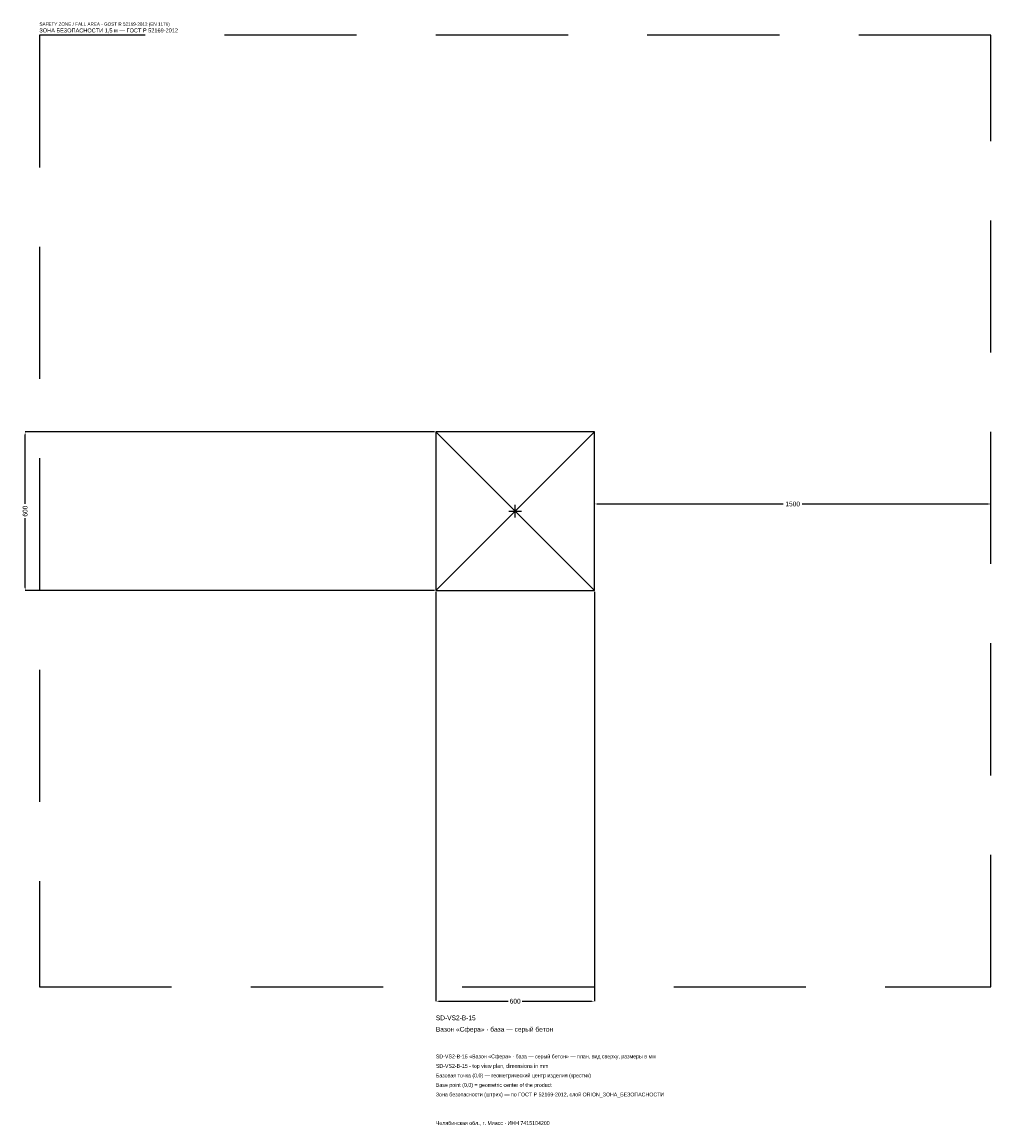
# Model space of a CAD drawing. Header units: metres. Extents: x -1866 to 1800, y -2326 to 1850.
import ezdxf

# ---------------------------------------------------------------- set-up
doc = ezdxf.new("R2010")
doc.units = ezdxf.units.M
doc.linetypes.add('DASHED', pattern=[800, 500, -300])
for name, color, linetype in [('ЗСК_ДАННЫЕ', 3, 'Continuous'), ('ЗСК_ЗОНА_БЕЗОПАСНОСТИ', 1, 'Continuous'), ('ЗСК_КОНТУР', 7, 'Continuous'), ('ЗСК_РАЗМЕРЫ', 8, 'Continuous')]:
    doc.layers.add(name, color=color, linetype=linetype)
doc.dimstyles.new('ORION', dxfattribs={"dimtxt": 18, "dimasz": 10.8, "dimexe": 1.25, "dimexo": 5.4, "dimtad": 1, "dimdec": 0, "dimcen": 2.5, "dimazin": 3, "dimtfac": 1, "dimtmove": 0, "dimatfit": 3})

# ---------------------------------------------------------------- blocks, each defined once
blk = doc.blocks.new('_CLOSEDFILLED')
at = {"color": 0, "linetype": 'BYBLOCK'}
blk.add_solid([(-1, 0.16), (0, 0), (-1, -0.16)], dxfattribs=at)
blk = doc.blocks.new('*D1')
for p, q in [((-300, -305.4), (-300, -1854)), ((300, -305.4), (300, -1854)), ((-289.2, -1854), (-27, -1854)), ((27, -1854), (289.2, -1854))]:
    blk.add_line(p, q)
at = {"layer": 'Defpoints'}
for p in [(-300, -300), (300, -300), (-300, -1854)]:
    blk.add_point(p, dxfattribs=at)
at = {"layer": 'ЗСК_РАЗМЕРЫ', "xscale": 10.799999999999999, "yscale": 10.799999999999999, "rotation": 180}
blk.add_blockref('_CLOSEDFILLED', (-300, -1854), dxfattribs=at)
at = {"layer": 'ЗСК_РАЗМЕРЫ', "xscale": 10.799999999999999, "yscale": 10.799999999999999}
blk.add_blockref('_CLOSEDFILLED', (300, -1854), dxfattribs=at)
at = {"layer": 'ЗСК_РАЗМЕРЫ', "insert": (0, -1854), "char_height": 18, "attachment_point": 5}
blk.add_mtext('600', dxfattribs=at)
blk = doc.blocks.new('*D2')
for p, q in [((-305.4, 300), (-1854, 300)), ((-1854, 27), (-1854, 289.2)), ((-1854, -289.2), (-1854, -27)), ((-305.4, -300), (-1854, -300))]:
    blk.add_line(p, q)
at = {"layer": 'Defpoints'}
for p in [(-300, 300), (-1854, -300), (-300, -300)]:
    blk.add_point(p, dxfattribs=at)
at = {"layer": 'ЗСК_РАЗМЕРЫ', "xscale": 10.799999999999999, "yscale": 10.799999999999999}
for p, rotation in [((-1854, 300), 90), ((-1854, -300), 270)]:
    blk.add_blockref('_CLOSEDFILLED', p, dxfattribs=dict(at, rotation=rotation))
at = {"layer": 'ЗСК_РАЗМЕРЫ', "insert": (-1854, 0), "char_height": 18, "attachment_point": 5, "rotation": 90}
blk.add_mtext('600', dxfattribs=at)
blk = doc.blocks.new('*D3')
for p, q in [((300, 5.4), (300, 27)), ((310.8, 27), (1014, 27)), ((1086, 27), (1789.2, 27)), ((1800, 5.4), (1800, 27))]:
    blk.add_line(p, q)
at = {"layer": 'Defpoints'}
for p in [(300, 27), (300, 0), (1800, 0)]:
    blk.add_point(p, dxfattribs=at)
at = {"layer": 'ЗСК_РАЗМЕРЫ', "xscale": 10.799999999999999, "yscale": 10.799999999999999, "rotation": 180}
blk.add_blockref('_CLOSEDFILLED', (300, 27), dxfattribs=at)
at = {"layer": 'ЗСК_РАЗМЕРЫ', "xscale": 10.799999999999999, "yscale": 10.799999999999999}
blk.add_blockref('_CLOSEDFILLED', (1800, 27), dxfattribs=at)
at = {"layer": 'ЗСК_РАЗМЕРЫ', "insert": (1050, 27), "char_height": 18, "attachment_point": 5}
blk.add_mtext('1500', dxfattribs=at)
blk = doc.blocks.new('ОРИОН SD-VS2-B-15 Вазон Сфера · база — серый бетон')
at = {"layer": 'ЗСК_ЗОНА_БЕЗОПАСНОСТИ', "linetype": 'DASHED'}
blk.add_lwpolyline([(-1800, -1800), (1800, -1800), (1800, 1800), (-1800, 1800)], close=True, dxfattribs=at)
at = {"layer": 'ЗСК_КОНТУР'}
for p, q in [((-300, -300), (300, 300)), ((-300, 300), (300, -300))]:
    blk.add_line(p, q, dxfattribs=at)
blk.add_lwpolyline([(-300, -300), (300, -300), (300, 300), (-300, 300)], close=True, dxfattribs=at)
at = {"layer": 'ЗСК_РАЗМЕРЫ'}
for p, q in [((-24, 0), (24, 0)), ((0, -24), (0, 24))]:
    blk.add_line(p, q, dxfattribs=at)
at = {"layer": 'ЗСК_ДАННЫЕ'}
for tag, p in [('АРТИКУЛ', (-300, -1926)), ('НАИМЕНОВАНИЕ', (-300, -1969.2))]:
    blk.add_attdef(tag, p, '', height=18, dxfattribs=at)
at = {"layer": 'ЗСК_ДАННЫЕ', "flags": 1}
for tag, p in [('ПРОИЗВОДИТЕЛЬ', (-300, -2012.4)), ('ТЕЛЕФОН', (-300, -2055.6)), ('САЙТ', (-300, -2142)), ('АДРЕС', (-300, -2185.2)), ('РЕКВИЗИТЫ', (-300, -2228.4)), ('ГАБАРИТЫ', (-300, -2271.6)), ('ЗОНА_БЕЗОПАСНОСТИ', (-300, -2314.8))]:
    blk.add_attdef(tag, p, '', height=18, dxfattribs=at)
at = {"layer": 'ЗСК_ЗОНА_БЕЗОПАСНОСТИ', "color": 1}
for s, height, p in [('SAFETY ZONE / FALL AREA - GOST R 52169-2012 (EN 1176)', 12.6, (-1800, 1836)), ('ЗОНА БЕЗОПАСНОСТИ 1,5 м — ГОСТ Р 52169-2012', 15.3, (-1800, 1810.8))]:
    blk.add_text(s, height=height, dxfattribs=at).set_placement(p)
at = {"layer": 'ЗСК_РАЗМЕРЫ'}
dim = blk.add_linear_dim(base=(-1854, -300), p1=(-300, -300), p2=(-300, 300), angle=90, dimstyle='ORION', dxfattribs=at)
dim.commit()
dim.dimension.update_dxf_attribs({"geometry": '*D2', "text_midpoint": (-1854, 0)})
for base, p1, p2, picture, middle in [((300, 27), (300, 0), (1800, 0), '*D3', (1050, 27)), ((-300, -1854), (-300, -300), (300, -300), '*D1', (0, -1854))]:
    dim = blk.add_linear_dim(base=base, p1=p1, p2=p2, dimstyle='ORION', dxfattribs=at)
    dim.commit()
    dim.dimension.update_dxf_attribs({"geometry": picture, "text_midpoint": middle})

msp = doc.modelspace()

# ---------------------------------------------------------------- block references
msp.add_blockref('ОРИОН SD-VS2-B-15 Вазон Сфера · база — серый бетон', (0, 0)).add_auto_attribs({'АРТИКУЛ': 'SD-VS2-B-15', 'НАИМЕНОВАНИЕ': 'Вазон «Сфера» · база — серый бетон'})

# ---------------------------------------------------------------- texts
at = {"layer": 'ЗСК_ДАННЫЕ', "color": 3}
for s, p in [('SD-VS2-B-15 «Вазон «Сфера» · база — серый бетон» — план, вид сверху, размеры в мм', (-300, -2070)), ('SD-VS2-B-15 - top view plan, dimensions in mm', (-300, -2106)), ('Челябинская обл., г. Миасс · ИНН 7415104200', (-300, -2322))]:
    msp.add_text(s, height=14.4, dxfattribs=at).set_placement(p)
at = {"layer": 'ЗСК_ДАННЫЕ', "color": 7}
for s, p in [('Базовая точка (0,0) — геометрический центр изделия (крестик)', (-300, -2142)), ('Base point (0,0) = geometric center of the product', (-300, -2178))]:
    msp.add_text(s, height=14.4, dxfattribs=at).set_placement(p)
at = {"layer": 'ЗСК_ДАННЫЕ', "color": 1}
msp.add_text('Зона безопасности (штрих) — по ГОСТ Р 52169-2012, слой ORION_ЗОНА_БЕЗОПАСНОСТИ', height=14.4, dxfattribs=at).set_placement((-300, -2214))

doc.saveas('drawing.dxf')
